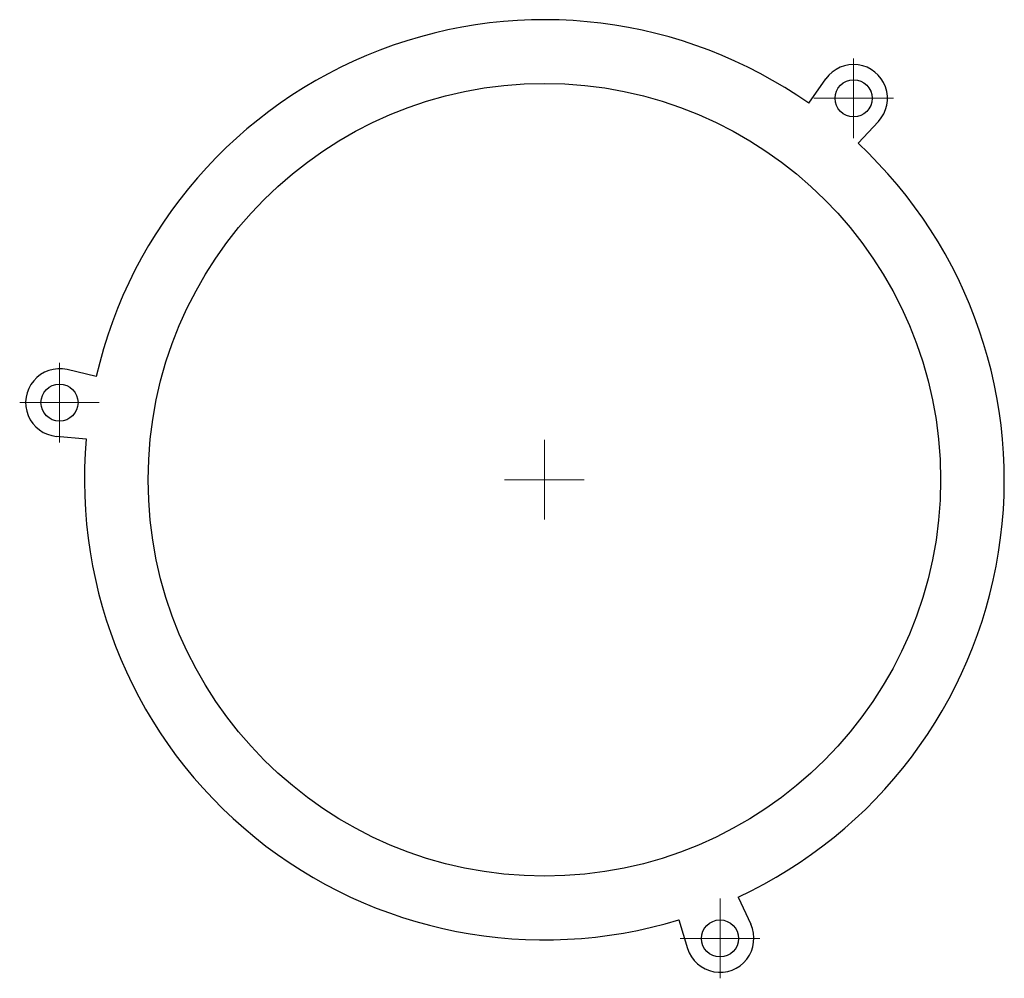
# Model space of a CAD drawing. Header units: inches. Extents: x 0.25 to 2.73, y 0.3 to 2.71.
import ezdxf

# ---------------------------------------------------------------- set-up
doc = ezdxf.new("R2010")
doc.units = ezdxf.units.IN
doc.header["$MEASUREMENT"] = 0

# ---------------------------------------------------------------- blocks, each defined once
blk = doc.blocks.new('SW_CENTERMARKSYMBOL_0')
at = {"color": 7, "linetype": 'Continuous', "lineweight": 0}
for q in [(0, 0.1), (-0.1, 0), (0, -0.1), (0.1, 0)]:
    blk.add_line((0, 0), q, dxfattribs=at)
blk = doc.blocks.new('SW_CENTERMARKSYMBOL_1')
at = {"color": 7, "linetype": 'Continuous', "lineweight": 0}
for q in [(0, 0.1), (-0.1, 0), (0, -0.1), (0.1, 0)]:
    blk.add_line((0, 0), q, dxfattribs=at)
blk = doc.blocks.new('SW_CENTERMARKSYMBOL_2')
at = {"color": 7, "linetype": 'Continuous', "lineweight": 0}
for q in [(0, 0.1), (-0.1, 0), (0, -0.1), (0.1, 0)]:
    blk.add_line((0, 0), q, dxfattribs=at)
blk = doc.blocks.new('SW_CENTERMARKSYMBOL_3')
at = {"color": 7, "linetype": 'Continuous', "lineweight": 0}
for q in [(0, 0.1), (-0.1, 0), (0, -0.1), (0.1, 0)]:
    blk.add_line((0, 0), q, dxfattribs=at)

msp = doc.modelspace()

# ---------------------------------------------------------------- linework, layer by layer
at = {"color": 7, "linetype": 'Continuous'}
for p, q in [((2.2354, 2.4976), (2.2785, 2.5589)), ((2.3591, 2.3973), (2.4102, 2.4521)), ((0.446, 1.8122), (0.3729, 1.829)), ((0.421, 1.6549), (0.3463, 1.6615)), ((2.058, 0.5049), (2.0896, 0.4369)), ((1.9093, 0.448), (1.9312, 0.3762))]:
    msp.add_line(p, q, dxfattribs=at)
at = {"color": 7, "linetype": 'Continuous', "lineweight": 15}
for p, q in [((2.2354, 2.4976), (2.2785, 2.5589)), ((2.3591, 2.3973), (2.4102, 2.4521)), ((0.446, 1.8122), (0.3729, 1.829)), ((0.421, 1.6549), (0.3463, 1.6615)), ((2.058, 0.5049), (2.0896, 0.4369)), ((1.9093, 0.448), (1.9312, 0.3762))]:
    msp.add_line(p, q, dxfattribs=at)
at = {"color": 7, "linetype": 'Continuous'}
for centre, radius in [((1.5715, 1.5525), 0.995), ((2.348, 2.5101), 0.0465), ((0.3538, 1.7462), 0.0465), ((2.0125, 0.4011), 0.0465)]:
    msp.add_circle(centre, radius, dxfattribs=at)
at = {"color": 7, "linetype": 'Continuous', "lineweight": 15}
for centre, radius in [((1.5715, 1.5525), 0.995), ((2.348, 2.5101), 0.0465), ((0.3538, 1.7462), 0.0465), ((2.0125, 0.4011), 0.0465)]:
    msp.add_circle(centre, radius, dxfattribs=at)
at = {"color": 7, "linetype": 'Continuous'}
for centre, radius, start, end in [((1.5715, 1.5525), 1.155, 54.9124, 167.006), ((2.348, 2.5101), 0.085, 317.006, 144.9124), ((1.5715, 1.5525), 1.155, 294.9124, 47.006), ((0.3538, 1.7462), 0.085, 77.006, 264.9124), ((1.5715, 1.5525), 1.155, 174.9124, 287.006), ((2.0125, 0.4011), 0.085, 197.006, 24.9124)]:
    msp.add_arc(centre, radius, start, end, dxfattribs=at)
at = {"color": 7, "linetype": 'Continuous', "lineweight": 15}
for centre, radius, start, end in [((1.5715, 1.5525), 1.155, 54.9124, 167.006), ((2.348, 2.5101), 0.085, 317.006, 144.9124), ((1.5715, 1.5525), 1.155, 294.9124, 47.006), ((0.3538, 1.7462), 0.085, 77.006, 264.9124), ((1.5715, 1.5525), 1.155, 174.9124, 287.006), ((2.0125, 0.4011), 0.085, 197.006, 24.9124)]:
    msp.add_arc(centre, radius, start, end, dxfattribs=at)

# ---------------------------------------------------------------- block references
at = {"color": 7, "linetype": 'Continuous', "lineweight": 0}
for name, p in [('SW_CENTERMARKSYMBOL_2', (2.348, 2.5101)), ('SW_CENTERMARKSYMBOL_3', (0.3538, 1.7462)), ('SW_CENTERMARKSYMBOL_0', (1.5715, 1.5525)), ('SW_CENTERMARKSYMBOL_1', (2.0125, 0.4011))]:
    msp.add_blockref(name, p, dxfattribs=at)

doc.saveas('drawing.dxf')
